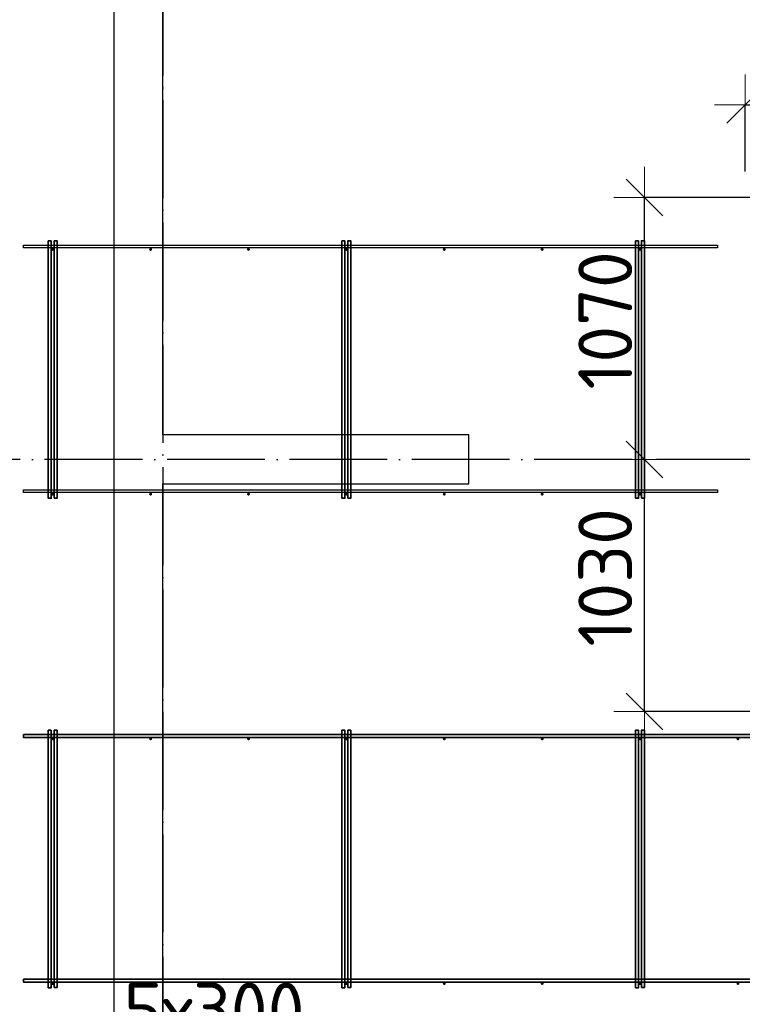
# Model space of a CAD drawing. Header units: millimetres. Extents: x -3483 to 105345, y -283423 to 72284.
# Tile 119 of 157: x 80615 to 83568, y 33393 to 37417. Entities that reach past the tile are written whole.
import ezdxf

# ---------------------------------------------------------------- set-up
doc = ezdxf.new("R2010")
doc.units = ezdxf.units.MM
doc.header["$PDMODE"] = 65
doc.linetypes.add('______11', pattern=[500, 400, -50, 0, -50])
doc.linetypes.add('______5', pattern=[1100, 800, -100, 100, -100])
doc.layers.add('Арм.стержн. Фиксатор', color=7, linetype='Continuous', lineweight=35, true_color=0x501e0f)
doc.layers.add('Осевая линия_ общее', color=7, linetype='______5', lineweight=13, true_color=0xa0a0a0)
doc.layers.add('Размерная линия_ общее', color=7, linetype='Continuous', lineweight=13)
doc.layers.add('Стена_ общее', color=7, linetype='Continuous', lineweight=35)
doc.styles.add('ISOCPEUR', font='ISOCPEUR')
doc.dimstyles.new('DIMSTYLE_4', dxfattribs={"dimtxt": 220, "dimasz": 250, "dimexe": 0, "dimexo": 0, "dimgap": 110, "dimtad": 2, "dimdec": 0, "dimrnd": 5, "dimzin": 12, "dimdsep": 46, "dimtxsty": 'ISOCPEUR', "dimblk1": 'ALL_ML_STRICH', "dimblk2": 'ALL_ML_STRICH', "dimsah": 1, "dimcen": 0, "dimclrd": 7, "dimclre": 256, "dimclrt": 7, "dimadec": 0, "dimazin": 0, "dimtfac": 1, "dimtdec": 0, "dimtix": 1, "dimtmove": 2, "dimatfit": 3, "dimfxl": 0, "dimtzin": 0, "dimlwd": 0, "dimlwe": -3, "dimarcsym": 0})

# ---------------------------------------------------------------- blocks, each defined once
blk = doc.blocks.new('СЛОЖНЫЙ_ОБЪЕКТ_2')
at = {"layer": 'Стена_ общее', "color": 9, "linetype": 'Continuous', "lineweight": -3, "true_color": 0xc7c7c7, "transparency": 33554687}
for p, q in [((81200, 35720), (81200, 39020)), ((81000, 38820), (81000, 32420)), ((82450, 35720), (81200, 35720)), ((82450, 35520), (82450, 35720)), ((81200, 35520), (82450, 35520)), ((81200, 32420), (81200, 35520))]:
    blk.add_line(p, q, dxfattribs=at)
blk = doc.blocks.new('ALL_ML_STRICH')
at = {"color": 0, "linetype": 'ByBlock', "lineweight": -2}
for p, q in [((0, -0.5), (0, 0.5)), ((-0.3, -0.3), (0.3, 0.3)), ((-1, 0), (0.5, 0))]:
    blk.add_line(p, q, dxfattribs=at)
blk = doc.blocks.new('*D608')
at = {"layer": 'DEFPOINTS', "color": 7, "linetype": 'Continuous', "lineweight": 13, "transparency": 33554687}
for p in [(80664, 33211.4), (82164, 32740.6), (80664, 31867.7)]:
    blk.add_point(p, dxfattribs=at)
at = {"layer": 'Размерная линия_ общее', "color": 253, "linetype": 'Continuous', "lineweight": -2, "true_color": 0xa0a0a0, "transparency": 33554687}
for p, q in [((80664, 31967.7), (80664, 33211.4)), ((82164, 32840.6), (82164, 33211.4))]:
    blk.add_line(p, q, dxfattribs=at)
at = {"layer": 'Размерная линия_ общее', "color": 7, "linetype": 'Continuous', "lineweight": -2, "transparency": 33554687}
blk.add_line((80664, 33211.4), (82164, 33211.4), dxfattribs=at)
at = {"layer": 'Размерная линия_ общее', "color": 7, "linetype": 'Continuous', "lineweight": 13, "transparency": 33554687, "xscale": 250, "yscale": 250, "zscale": 250, "rotation": 180}
blk.add_blockref('ALL_ML_STRICH', (80664, 33211.4), dxfattribs=at)
at = {"layer": 'Размерная линия_ общее', "color": 7, "linetype": 'Continuous', "lineweight": 13, "transparency": 33554687, "xscale": 250, "yscale": 250, "zscale": 250}
blk.add_blockref('ALL_ML_STRICH', (82164, 33211.4), dxfattribs=at)
at = {"layer": 'Размерная линия_ общее', "color": 7, "linetype": 'Continuous', "lineweight": 13, "transparency": 33554687, "insert": (81040, 33481.4), "char_height": 220, "width": 11, "attachment_point": 1, "line_spacing_factor": 0.60241, "style": 'ISOCPEUR'}
blk.add_mtext('5х300', dxfattribs=at)
blk = doc.blocks.new('*D626')
at = {"layer": 'DEFPOINTS', "color": 7, "linetype": 'Continuous', "lineweight": 13, "transparency": 33554687}
for p in [(83580, 37068.5), (83580, 36696), (85780, 36696)]:
    blk.add_point(p, dxfattribs=at)
at = {"layer": 'Размерная линия_ общее', "color": 253, "linetype": 'Continuous', "lineweight": -2, "true_color": 0xa0a0a0, "transparency": 33554687}
for p, q in [((83580, 36796), (83580, 37068.5)), ((85780, 36796), (85780, 37068.5))]:
    blk.add_line(p, q, dxfattribs=at)
at = {"layer": 'Размерная линия_ общее', "color": 7, "linetype": 'Continuous', "lineweight": -2, "transparency": 33554687}
blk.add_line((83580, 37068.5), (85780, 37068.5), dxfattribs=at)
at = {"layer": 'Размерная линия_ общее', "color": 7, "linetype": 'Continuous', "lineweight": 13, "transparency": 33554687, "xscale": 250, "yscale": 250, "zscale": 250, "rotation": 180}
blk.add_blockref('ALL_ML_STRICH', (83580, 37068.5), dxfattribs=at)
at = {"layer": 'Размерная линия_ общее', "color": 7, "linetype": 'Continuous', "lineweight": 13, "transparency": 33554687, "xscale": 250, "yscale": 250, "zscale": 250}
blk.add_blockref('ALL_ML_STRICH', (85780, 37068.5), dxfattribs=at)
at = {"layer": 'Размерная линия_ общее', "color": 7, "linetype": 'Continuous', "lineweight": 13, "transparency": 33554687, "insert": (84691, 37228.5), "char_height": 220, "width": 880, "attachment_point": 5, "style": 'ISOCPEUR'}
blk.add_mtext('\\A1;{2200}', dxfattribs=at)
blk = doc.blocks.new('*D628')
at = {"layer": 'DEFPOINTS', "color": 7, "linetype": 'Continuous', "lineweight": 13, "transparency": 33554687}
for p in [(83146.2, 35620), (83167.9, 34590), (83752.7, 34590)]:
    blk.add_point(p, dxfattribs=at)
at = {"layer": 'Размерная линия_ общее', "color": 253, "linetype": 'Continuous', "lineweight": -2, "true_color": 0xa0a0a0, "transparency": 33554687}
for p, q in [((83167.9, 35620), (83167.9, 35620)), ((83652.7, 34590), (83167.9, 34590))]:
    blk.add_line(p, q, dxfattribs=at)
at = {"layer": 'Размерная линия_ общее', "color": 7, "linetype": 'Continuous', "lineweight": -2, "transparency": 33554687}
blk.add_line((83167.9, 34590), (83167.9, 35620), dxfattribs=at)
at = {"layer": 'Размерная линия_ общее', "color": 7, "linetype": 'Continuous', "lineweight": 13, "transparency": 33554687, "xscale": 250, "yscale": 250, "zscale": 250}
for p, rotation in [((83167.9, 35620), 90), ((83167.9, 34590), 270)]:
    blk.add_blockref('ALL_ML_STRICH', p, dxfattribs=dict(at, rotation=rotation))
at = {"layer": 'Размерная линия_ общее', "color": 7, "linetype": 'Continuous', "lineweight": 13, "transparency": 33554687, "insert": (83007.9, 35138), "char_height": 220, "width": 880, "attachment_point": 5, "rotation": 90, "style": 'ISOCPEUR'}
blk.add_mtext('\\A1;{1030}', dxfattribs=at)
blk = doc.blocks.new('*D629')
at = {"layer": 'DEFPOINTS', "color": 7, "linetype": 'Continuous', "lineweight": 13, "transparency": 33554687}
for p in [(83752.7, 36690), (83146.2, 35620), (83167.9, 35620)]:
    blk.add_point(p, dxfattribs=at)
at = {"layer": 'Размерная линия_ общее', "color": 253, "linetype": 'Continuous', "lineweight": -2, "true_color": 0xa0a0a0, "transparency": 33554687}
for p, q in [((83652.7, 36690), (83167.9, 36690)), ((83167.9, 35620), (83167.9, 35620))]:
    blk.add_line(p, q, dxfattribs=at)
at = {"layer": 'Размерная линия_ общее', "color": 7, "linetype": 'Continuous', "lineweight": -2, "transparency": 33554687}
blk.add_line((83167.9, 35620), (83167.9, 36690), dxfattribs=at)
at = {"layer": 'Размерная линия_ общее', "color": 7, "linetype": 'Continuous', "lineweight": 13, "transparency": 33554687, "xscale": 250, "yscale": 250, "zscale": 250}
for p, rotation in [((83167.9, 36690), 90), ((83167.9, 35620), 270)]:
    blk.add_blockref('ALL_ML_STRICH', p, dxfattribs=dict(at, rotation=rotation))
at = {"layer": 'Размерная линия_ общее', "color": 7, "linetype": 'Continuous', "lineweight": 13, "transparency": 33554687, "insert": (83007.9, 36188), "char_height": 220, "width": 880, "attachment_point": 5, "rotation": 90, "style": 'ISOCPEUR'}
blk.add_mtext('\\A1;{1070}', dxfattribs=at)

msp = doc.modelspace()

# ---------------------------------------------------------------- hatches: boundary and pattern name
at = {"layer": 'Арм.стержн. Фиксатор', "linetype": 'Continuous', "lineweight": 35, "transparency": 33554687}
for points in [[(80756, 36478), (80755.5, 36480.3), (80754.2, 36482.2), (80752.3, 36483.5), (80750, 36484), (80747.7, 36483.5), (80745.8, 36482.2), (80744.5, 36480.3), (80744, 36478), (80744.5, 36475.7), (80745.8, 36473.8), (80747.7, 36472.5), (80750, 36472), (80752.3, 36472.5), (80754.2, 36473.8), (80755.5, 36475.7)], [(81156, 36478), (81155.5, 36480.3), (81154.2, 36482.2), (81152.3, 36483.5), (81150, 36484), (81147.7, 36483.5), (81145.8, 36482.2), (81144.5, 36480.3), (81144, 36478), (81144.5, 36475.7), (81145.8, 36473.8), (81147.7, 36472.5), (81150, 36472), (81152.3, 36472.5), (81154.2, 36473.8), (81155.5, 36475.7)], [(81556, 36478), (81555.5, 36480.3), (81554.2, 36482.2), (81552.3, 36483.5), (81550, 36484), (81547.7, 36483.5), (81545.8, 36482.2), (81544.5, 36480.3), (81544, 36478), (81544.5, 36475.7), (81545.8, 36473.8), (81547.7, 36472.5), (81550, 36472), (81552.3, 36472.5), (81554.2, 36473.8), (81555.5, 36475.7)], [(81956, 36478), (81955.5, 36480.3), (81954.2, 36482.2), (81952.3, 36483.5), (81950, 36484), (81947.7, 36483.5), (81945.8, 36482.2), (81944.5, 36480.3), (81944, 36478), (81944.5, 36475.7), (81945.8, 36473.8), (81947.7, 36472.5), (81950, 36472), (81952.3, 36472.5), (81954.2, 36473.8), (81955.5, 36475.7)], [(82356, 36478), (82355.5, 36480.3), (82354.2, 36482.2), (82352.3, 36483.5), (82350, 36484), (82347.7, 36483.5), (82345.8, 36482.2), (82344.5, 36480.3), (82344, 36478), (82344.5, 36475.7), (82345.8, 36473.8), (82347.7, 36472.5), (82350, 36472), (82352.3, 36472.5), (82354.2, 36473.8), (82355.5, 36475.7)], [(82756, 36478), (82755.5, 36480.3), (82754.2, 36482.2), (82752.3, 36483.5), (82750, 36484), (82747.7, 36483.5), (82745.8, 36482.2), (82744.5, 36480.3), (82744, 36478), (82744.5, 36475.7), (82745.8, 36473.8), (82747.7, 36472.5), (82750, 36472), (82752.3, 36472.5), (82754.2, 36473.8), (82755.5, 36475.7)], [(83156, 36478), (83155.5, 36480.3), (83154.2, 36482.2), (83152.3, 36483.5), (83150, 36484), (83147.7, 36483.5), (83145.8, 36482.2), (83144.5, 36480.3), (83144, 36478), (83144.5, 36475.7), (83145.8, 36473.8), (83147.7, 36472.5), (83150, 36472), (83152.3, 36472.5), (83154.2, 36473.8), (83155.5, 36475.7)], [(80756, 35478), (80755.5, 35480.3), (80754.2, 35482.2), (80752.3, 35483.5), (80750, 35484), (80747.7, 35483.5), (80745.8, 35482.2), (80744.5, 35480.3), (80744, 35478), (80744.5, 35475.7), (80745.8, 35473.8), (80747.7, 35472.5), (80750, 35472), (80752.3, 35472.5), (80754.2, 35473.8), (80755.5, 35475.7)], [(81156, 35478), (81155.5, 35480.3), (81154.2, 35482.2), (81152.3, 35483.5), (81150, 35484), (81147.7, 35483.5), (81145.8, 35482.2), (81144.5, 35480.3), (81144, 35478), (81144.5, 35475.7), (81145.8, 35473.8), (81147.7, 35472.5), (81150, 35472), (81152.3, 35472.5), (81154.2, 35473.8), (81155.5, 35475.7)], [(81556, 35478), (81555.5, 35480.3), (81554.2, 35482.2), (81552.3, 35483.5), (81550, 35484), (81547.7, 35483.5), (81545.8, 35482.2), (81544.5, 35480.3), (81544, 35478), (81544.5, 35475.7), (81545.8, 35473.8), (81547.7, 35472.5), (81550, 35472), (81552.3, 35472.5), (81554.2, 35473.8), (81555.5, 35475.7)], [(81956, 35478), (81955.5, 35480.3), (81954.2, 35482.2), (81952.3, 35483.5), (81950, 35484), (81947.7, 35483.5), (81945.8, 35482.2), (81944.5, 35480.3), (81944, 35478), (81944.5, 35475.7), (81945.8, 35473.8), (81947.7, 35472.5), (81950, 35472), (81952.3, 35472.5), (81954.2, 35473.8), (81955.5, 35475.7)], [(82356, 35478), (82355.5, 35480.3), (82354.2, 35482.2), (82352.3, 35483.5), (82350, 35484), (82347.7, 35483.5), (82345.8, 35482.2), (82344.5, 35480.3), (82344, 35478), (82344.5, 35475.7), (82345.8, 35473.8), (82347.7, 35472.5), (82350, 35472), (82352.3, 35472.5), (82354.2, 35473.8), (82355.5, 35475.7)], [(82756, 35478), (82755.5, 35480.3), (82754.2, 35482.2), (82752.3, 35483.5), (82750, 35484), (82747.7, 35483.5), (82745.8, 35482.2), (82744.5, 35480.3), (82744, 35478), (82744.5, 35475.7), (82745.8, 35473.8), (82747.7, 35472.5), (82750, 35472), (82752.3, 35472.5), (82754.2, 35473.8), (82755.5, 35475.7)], [(83156, 35478), (83155.5, 35480.3), (83154.2, 35482.2), (83152.3, 35483.5), (83150, 35484), (83147.7, 35483.5), (83145.8, 35482.2), (83144.5, 35480.3), (83144, 35478), (83144.5, 35475.7), (83145.8, 35473.8), (83147.7, 35472.5), (83150, 35472), (83152.3, 35472.5), (83154.2, 35473.8), (83155.5, 35475.7)], [(80756, 34478), (80755.5, 34480.3), (80754.2, 34482.2), (80752.3, 34483.5), (80750, 34484), (80747.7, 34483.5), (80745.8, 34482.2), (80744.5, 34480.3), (80744, 34478), (80744.5, 34475.7), (80745.8, 34473.8), (80747.7, 34472.5), (80750, 34472), (80752.3, 34472.5), (80754.2, 34473.8), (80755.5, 34475.7)], [(81156, 34478), (81155.5, 34480.3), (81154.2, 34482.2), (81152.3, 34483.5), (81150, 34484), (81147.7, 34483.5), (81145.8, 34482.2), (81144.5, 34480.3), (81144, 34478), (81144.5, 34475.7), (81145.8, 34473.8), (81147.7, 34472.5), (81150, 34472), (81152.3, 34472.5), (81154.2, 34473.8), (81155.5, 34475.7)], [(81556, 34478), (81555.5, 34480.3), (81554.2, 34482.2), (81552.3, 34483.5), (81550, 34484), (81547.7, 34483.5), (81545.8, 34482.2), (81544.5, 34480.3), (81544, 34478), (81544.5, 34475.7), (81545.8, 34473.8), (81547.7, 34472.5), (81550, 34472), (81552.3, 34472.5), (81554.2, 34473.8), (81555.5, 34475.7)], [(81956, 34478), (81955.5, 34480.3), (81954.2, 34482.2), (81952.3, 34483.5), (81950, 34484), (81947.7, 34483.5), (81945.8, 34482.2), (81944.5, 34480.3), (81944, 34478), (81944.5, 34475.7), (81945.8, 34473.8), (81947.7, 34472.5), (81950, 34472), (81952.3, 34472.5), (81954.2, 34473.8), (81955.5, 34475.7)], [(82356, 34478), (82355.5, 34480.3), (82354.2, 34482.2), (82352.3, 34483.5), (82350, 34484), (82347.7, 34483.5), (82345.8, 34482.2), (82344.5, 34480.3), (82344, 34478), (82344.5, 34475.7), (82345.8, 34473.8), (82347.7, 34472.5), (82350, 34472), (82352.3, 34472.5), (82354.2, 34473.8), (82355.5, 34475.7)], [(82756, 34478), (82755.5, 34480.3), (82754.2, 34482.2), (82752.3, 34483.5), (82750, 34484), (82747.7, 34483.5), (82745.8, 34482.2), (82744.5, 34480.3), (82744, 34478), (82744.5, 34475.7), (82745.8, 34473.8), (82747.7, 34472.5), (82750, 34472), (82752.3, 34472.5), (82754.2, 34473.8), (82755.5, 34475.7)], [(83156, 34478), (83155.5, 34480.3), (83154.2, 34482.2), (83152.3, 34483.5), (83150, 34484), (83147.7, 34483.5), (83145.8, 34482.2), (83144.5, 34480.3), (83144, 34478), (83144.5, 34475.7), (83145.8, 34473.8), (83147.7, 34472.5), (83150, 34472), (83152.3, 34472.5), (83154.2, 34473.8), (83155.5, 34475.7)], [(83556, 34478), (83555.5, 34480.3), (83554.2, 34482.2), (83552.3, 34483.5), (83550, 34484), (83547.7, 34483.5), (83545.8, 34482.2), (83544.5, 34480.3), (83544, 34478), (83544.5, 34475.7), (83545.8, 34473.8), (83547.7, 34472.5), (83550, 34472), (83552.3, 34472.5), (83554.2, 34473.8), (83555.5, 34475.7)], [(80756, 33478), (80755.5, 33480.3), (80754.2, 33482.2), (80752.3, 33483.5), (80750, 33484), (80747.7, 33483.5), (80745.8, 33482.2), (80744.5, 33480.3), (80744, 33478), (80744.5, 33475.7), (80745.8, 33473.8), (80747.7, 33472.5), (80750, 33472), (80752.3, 33472.5), (80754.2, 33473.8), (80755.5, 33475.7)], [(81156, 33478), (81155.5, 33480.3), (81154.2, 33482.2), (81152.3, 33483.5), (81150, 33484), (81147.7, 33483.5), (81145.8, 33482.2), (81144.5, 33480.3), (81144, 33478), (81144.5, 33475.7), (81145.8, 33473.8), (81147.7, 33472.5), (81150, 33472), (81152.3, 33472.5), (81154.2, 33473.8), (81155.5, 33475.7)], [(81556, 33478), (81555.5, 33480.3), (81554.2, 33482.2), (81552.3, 33483.5), (81550, 33484), (81547.7, 33483.5), (81545.8, 33482.2), (81544.5, 33480.3), (81544, 33478), (81544.5, 33475.7), (81545.8, 33473.8), (81547.7, 33472.5), (81550, 33472), (81552.3, 33472.5), (81554.2, 33473.8), (81555.5, 33475.7)], [(81956, 33478), (81955.5, 33480.3), (81954.2, 33482.2), (81952.3, 33483.5), (81950, 33484), (81947.7, 33483.5), (81945.8, 33482.2), (81944.5, 33480.3), (81944, 33478), (81944.5, 33475.7), (81945.8, 33473.8), (81947.7, 33472.5), (81950, 33472), (81952.3, 33472.5), (81954.2, 33473.8), (81955.5, 33475.7)], [(82356, 33478), (82355.5, 33480.3), (82354.2, 33482.2), (82352.3, 33483.5), (82350, 33484), (82347.7, 33483.5), (82345.8, 33482.2), (82344.5, 33480.3), (82344, 33478), (82344.5, 33475.7), (82345.8, 33473.8), (82347.7, 33472.5), (82350, 33472), (82352.3, 33472.5), (82354.2, 33473.8), (82355.5, 33475.7)], [(82756, 33478), (82755.5, 33480.3), (82754.2, 33482.2), (82752.3, 33483.5), (82750, 33484), (82747.7, 33483.5), (82745.8, 33482.2), (82744.5, 33480.3), (82744, 33478), (82744.5, 33475.7), (82745.8, 33473.8), (82747.7, 33472.5), (82750, 33472), (82752.3, 33472.5), (82754.2, 33473.8), (82755.5, 33475.7)], [(83156, 33478), (83155.5, 33480.3), (83154.2, 33482.2), (83152.3, 33483.5), (83150, 33484), (83147.7, 33483.5), (83145.8, 33482.2), (83144.5, 33480.3), (83144, 33478), (83144.5, 33475.7), (83145.8, 33473.8), (83147.7, 33472.5), (83150, 33472), (83152.3, 33472.5), (83154.2, 33473.8), (83155.5, 33475.7)], [(83556, 33478), (83555.5, 33480.3), (83554.2, 33482.2), (83552.3, 33483.5), (83550, 33484), (83547.7, 33483.5), (83545.8, 33482.2), (83544.5, 33480.3), (83544, 33478), (83544.5, 33475.7), (83545.8, 33473.8), (83547.7, 33472.5), (83550, 33472), (83552.3, 33472.5), (83554.2, 33473.8), (83555.5, 33475.7)]]:
    msp.add_hatch(color=34, dxfattribs=at).paths.add_polyline_path(points)

# ---------------------------------------------------------------- linework, layer by layer
at = {"layer": 'Арм.стержн. Фиксатор', "color": 34, "linetype": 'Continuous', "lineweight": 35, "transparency": 33554687}
for points in [[(80744, 36512.9), (80744, 35460.8), (80732, 35460.8), (80732, 36512.9), (80744, 36512.9)], [(80756, 35461.1), (80756, 36513.1), (80768, 36513.1), (80768, 35461.1), (80756, 35461.1)], [(81944, 36512.9), (81944, 35460.8), (81932, 35460.8), (81932, 36512.9), (81944, 36512.9)], [(81956, 35461.1), (81956, 36513.1), (81968, 36513.1), (81968, 35461.1), (81956, 35461.1)], [(83144, 36512.9), (83144, 35460.8), (83132, 35460.8), (83132, 36512.9), (83144, 36512.9)], [(83156, 35461.1), (83156, 36513.1), (83168, 36513.1), (83168, 35461.1), (83156, 35461.1)], [(80630, 34496), (96310, 34496), (96310, 34484), (80630, 34484), (80630, 34496)], [(80630, 34496), (96310, 34496), (96310, 34484), (80630, 34484), (80630, 34496)], [(80744, 34512.9), (80744, 33460.8), (80732, 33460.8), (80732, 34512.9), (80744, 34512.9)], [(80756, 33461.1), (80756, 34513.1), (80768, 34513.1), (80768, 33461.1), (80756, 33461.1)], [(81944, 34512.9), (81944, 33460.8), (81932, 33460.8), (81932, 34512.9), (81944, 34512.9)], [(81956, 33461.1), (81956, 34513.1), (81968, 34513.1), (81968, 33461.1), (81956, 33461.1)], [(83144, 34512.9), (83144, 33460.8), (83132, 33460.8), (83132, 34512.9), (83144, 34512.9)], [(83156, 33461.1), (83156, 34513.1), (83168, 34513.1), (83168, 33461.1), (83156, 33461.1)], [(80630, 33496), (96310, 33496), (96310, 33484), (80630, 33484), (80630, 33496)], [(80630, 33496), (96310, 33496), (96310, 33484), (80630, 33484), (80630, 33496)]]:
    msp.add_lwpolyline(points, dxfattribs=at)
at = {"layer": 'Арм.стержн. Фиксатор', "color": 34, "linetype": 'Continuous', "lineweight": 25, "transparency": 33554687}
for points in [[(80630, 36496), (83466, 36496), (83466, 36484), (80630, 36484), (80630, 36496)], [(80630, 36496), (83466, 36496), (83466, 36484), (80630, 36484), (80630, 36496)], [(80630, 35496), (83466, 35496), (83466, 35484), (80630, 35484), (80630, 35496)], [(80630, 35496), (83466, 35496), (83466, 35484), (80630, 35484), (80630, 35496)]]:
    msp.add_lwpolyline(points, dxfattribs=at)
at = {"layer": 'Осевая линия_ общее', "color": 253, "linetype": '______11', "lineweight": -3, "true_color": 0xa0a0a0, "transparency": 33554687}
for p, q in [((81200, 46590), (81200, -2827.9)), ((96620, 35620), (77142.2, 35620))]:
    msp.add_line(p, q, dxfattribs=at)

# ---------------------------------------------------------------- block references
at = {"layer": 'Стена_ общее', "color": 9, "linetype": 'Continuous', "lineweight": -3, "true_color": 0xc7c7c7, "transparency": 33554687}
msp.add_blockref('СЛОЖНЫЙ_ОБЪЕКТ_2', (0, 0), dxfattribs=at)

# ---------------------------------------------------------------- dimensions: what is measured, and where the dimension line sits
at = {"layer": 'Размерная линия_ общее', "color": 7, "linetype": 'Continuous', "lineweight": 13, "transparency": 33554687}
dim = msp.add_linear_dim(base=(85780, 37068.5), p1=(83580, 36796), p2=(85780, 36796), dimstyle='DIMSTYLE_4', override={"dimpost": '<>', "dimclrd": 7, "dimclre": 253, "dimclrt": 7, "dimlwd": 0, "dimlwe": 65533}, dxfattribs=at)
dim.commit()
dim.dimension.update_dxf_attribs({"geometry": '*D626', "text_midpoint": (84691, 37228.5), "dimtype": 160})
for base, p1, p2, picture, middle in [((83167.9, 36690), (83167.9, 35620), (83652.7, 36690), '*D629', (83007.9, 36188)), ((83167.9, 35620), (83652.7, 34590), (83167.9, 35620), '*D628', (83007.9, 35138))]:
    dim = msp.add_linear_dim(base=base, p1=p1, p2=p2, angle=90, dimstyle='DIMSTYLE_4', override={"dimpost": '<>', "dimclrd": 7, "dimclre": 253, "dimclrt": 7, "dimlwd": 0, "dimlwe": 65533}, dxfattribs=at)
    dim.commit()
    dim.dimension.update_dxf_attribs({"geometry": picture, "text_midpoint": middle, "dimtype": 160})
dim = msp.add_linear_dim(base=(82164, 33211.4), p1=(80664, 31967.7), p2=(82164, 32840.6), text='5х300', dimstyle='DIMSTYLE_4', override={"dimpost": '<>', "dimclrd": 7, "dimclre": 253, "dimclrt": 7, "dimlwd": 0, "dimlwe": 65533}, dxfattribs=at)
dim.commit()
dim.dimension.update_dxf_attribs({"geometry": '*D608', "text_midpoint": (81414, 33321.4), "dimtype": 160})

doc.saveas('drawing.dxf')
